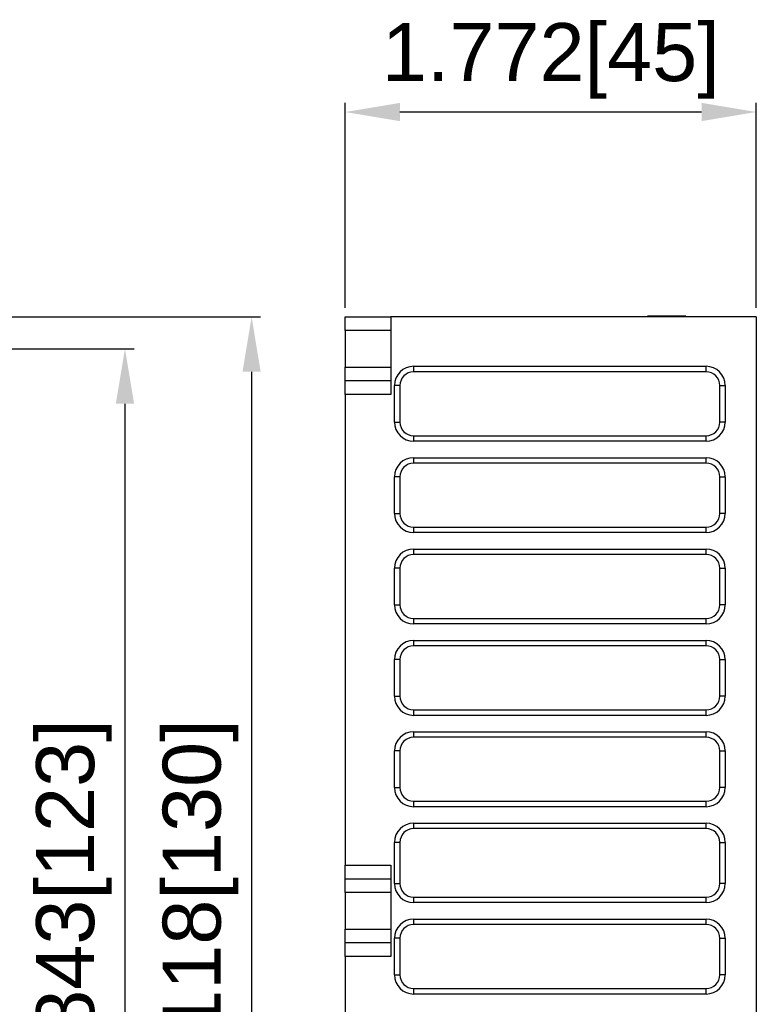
# Model space of a CAD drawing. Header units: millimetres. Extents: x 26 to 391, y 12 to 342.
# Tile 5 of 5: x 310 to 391, y 150 to 258. Entities that reach past the tile are written whole.
import ezdxf

# ---------------------------------------------------------------- set-up
doc = ezdxf.new("R2010")
doc.units = ezdxf.units.MM
doc.layers.add('尺寸', color=4, linetype='Continuous')
doc.styles.get("Standard").update_dxf_attribs({"font": 'arial.ttf'})
doc.dimstyles.new('ISO-25', dxfattribs={"dimtxt": 2.5, "dimasz": 2.5, "dimexe": 1.25, "dimexo": 0.625, "dimtad": 1, "dimtxsty": 'Standard', "dimcen": 2.5, "dimadec": 0, "dimazin": 0, "dimtfac": 1, "dimtmove": 0, "dimatfit": 3, "dimfxl": 1, "dimarcsym": 0})

# ---------------------------------------------------------------- blocks, each defined once
blk = doc.blocks.new('*D12')
at = {"layer": 'Defpoints', "color": 0, "transparency": 16777216}
for p in [(298.63, 225.58), (298.63, 95.58), (335.81, 95.58)]:
    blk.add_point(p, dxfattribs=at)
at = {"layer": '尺寸', "color": 0, "lineweight": -2, "transparency": 16777216}
for p, q in [((299.62, 225.58), (336.8, 225.58)), ((335.81, 219.59), (335.81, 101.58)), ((299.62, 95.58), (336.8, 95.58))]:
    blk.add_line(p, q, dxfattribs=at)
at = {"layer": '尺寸', "color": 0, "transparency": 16777216}
for points in [[(334.81, 219.59), (336.8, 219.59), (335.81, 225.58)], [(334.81, 101.58), (336.8, 101.58), (335.81, 95.58)]]:
    blk.add_solid(points, dxfattribs=at)
at = {"layer": '尺寸', "color": 0, "transparency": 16777216, "insert": (330.21, 160.58), "char_height": 6.35, "attachment_point": 5, "rotation": 90}
blk.add_mtext('5.118[130]', dxfattribs=at)
blk = doc.blocks.new('*D13')
at = {"layer": 'Defpoints', "color": 0, "transparency": 16777216}
for p in [(296.63, 222.08), (296.63, 99.08), (321.95, 99.08)]:
    blk.add_point(p, dxfattribs=at)
at = {"layer": '尺寸', "color": 0, "lineweight": -2, "transparency": 16777216}
for p, q in [((297.62, 222.08), (322.94, 222.08)), ((321.95, 216.09), (321.95, 105.08)), ((297.62, 99.08), (322.94, 99.08))]:
    blk.add_line(p, q, dxfattribs=at)
at = {"layer": '尺寸', "color": 0, "transparency": 16777216}
for points in [[(320.95, 216.09), (322.95, 216.09), (321.95, 222.08)], [(320.95, 105.08), (322.95, 105.08), (321.95, 99.08)]]:
    blk.add_solid(points, dxfattribs=at)
at = {"layer": '尺寸', "color": 0, "transparency": 16777216, "insert": (316.36, 160.58), "char_height": 6.35, "attachment_point": 5, "rotation": 90}
blk.add_mtext('4.843[123]', dxfattribs=at)
blk = doc.blocks.new('*D16')
at = {"layer": 'Defpoints', "color": 0, "transparency": 16777216}
for p in [(346.05, 248.01), (346.05, 225.58), (391.05, 225.58)]:
    blk.add_point(p, dxfattribs=at)
at = {"layer": '尺寸', "color": 0, "lineweight": -2, "transparency": 16777216}
for p, q in [((346.05, 226.57), (346.05, 249)), ((391.05, 226.57), (391.05, 249)), ((385.05, 248.01), (352.04, 248.01))]:
    blk.add_line(p, q, dxfattribs=at)
at = {"layer": '尺寸', "color": 0, "transparency": 16777216}
for points in [[(352.04, 249.01), (352.04, 247.01), (346.05, 248.01)], [(385.05, 249.01), (385.05, 247.01), (391.05, 248.01)]]:
    blk.add_solid(points, dxfattribs=at)
at = {"layer": '尺寸', "color": 0, "transparency": 16777216, "insert": (368.55, 253.61), "char_height": 6.35, "attachment_point": 5}
blk.add_mtext('1.772[45]', dxfattribs=at)

msp = doc.modelspace()

# ---------------------------------------------------------------- linework, layer by layer
at = {"color": 7, "linetype": 'Continuous', "lineweight": 25}
for p, q in [((346.047, 225.582), (351.047, 225.582)), ((346.047, 224.082), (346.047, 225.582)), ((351.047, 225.582), (351.047, 224.082)), ((391.047, 225.582), (351.047, 225.582)), ((379.147, 225.682), (379.147, 225.582)), ((381.247, 225.682), (379.147, 225.682)), ((383.347, 225.682), (381.247, 225.682)), ((383.347, 225.582), (383.347, 225.682)), ((391.047, 225.582), (391.047, 95.582)), ((351.047, 224.082), (346.047, 224.082)), ((346.047, 224.082), (346.047, 220.082)), ((351.047, 224.082), (351.047, 220.082)), ((346.047, 218.582), (346.047, 220.082)), ((346.047, 220.082), (351.047, 220.082)), ((351.047, 220.082), (351.047, 218.582)), ((353.547, 220.182), (385.547, 220.182)), ((353.547, 219.582), (353.547, 220.182)), ((385.547, 219.582), (385.547, 220.182)), ((385.547, 219.582), (353.547, 219.582)), ((351.047, 218.582), (346.047, 218.582)), ((346.047, 217.082), (346.047, 218.582)), ((351.047, 218.582), (351.047, 217.082)), ((351.447, 214.082), (351.447, 218.082)), ((352.047, 218.082), (351.447, 218.082)), ((352.047, 218.082), (352.047, 214.082)), ((387.047, 214.082), (387.047, 218.082)), ((387.047, 218.082), (387.647, 218.082)), ((387.647, 218.082), (387.647, 214.082)), ((351.047, 217.082), (346.047, 217.082)), ((346.047, 217.082), (346.047, 165.582)), ((351.447, 214.082), (352.047, 214.082)), ((387.647, 214.082), (387.047, 214.082)), ((353.547, 211.982), (353.547, 212.582)), ((353.547, 212.582), (385.547, 212.582)), ((385.547, 211.982), (385.547, 212.582)), ((385.547, 211.982), (353.547, 211.982)), ((353.547, 210.182), (385.547, 210.182)), ((353.547, 209.582), (353.547, 210.182)), ((385.547, 209.582), (385.547, 210.182)), ((385.547, 209.582), (353.547, 209.582)), ((351.447, 204.082), (351.447, 208.082)), ((352.047, 208.082), (351.447, 208.082)), ((352.047, 208.082), (352.047, 204.082)), ((387.047, 204.082), (387.047, 208.082)), ((387.047, 208.082), (387.647, 208.082)), ((387.647, 208.082), (387.647, 204.082)), ((351.447, 204.082), (352.047, 204.082)), ((387.647, 204.082), (387.047, 204.082)), ((353.547, 201.982), (353.547, 202.582)), ((353.547, 202.582), (385.547, 202.582)), ((385.547, 201.982), (353.547, 201.982)), ((385.547, 201.982), (385.547, 202.582)), ((353.547, 200.182), (385.547, 200.182)), ((353.547, 199.582), (353.547, 200.182)), ((385.547, 199.582), (353.547, 199.582)), ((385.547, 199.582), (385.547, 200.182)), ((351.447, 194.082), (351.447, 198.082)), ((352.047, 198.082), (351.447, 198.082)), ((352.047, 198.082), (352.047, 194.082)), ((387.047, 194.082), (387.047, 198.082)), ((387.047, 198.082), (387.647, 198.082)), ((387.647, 198.082), (387.647, 194.082)), ((351.447, 194.082), (352.047, 194.082)), ((387.647, 194.082), (387.047, 194.082)), ((353.547, 191.982), (353.547, 192.582)), ((353.547, 192.582), (385.547, 192.582)), ((385.547, 191.982), (353.547, 191.982)), ((385.547, 191.982), (385.547, 192.582)), ((353.547, 190.182), (385.547, 190.182)), ((353.547, 189.582), (353.547, 190.182)), ((385.547, 189.582), (385.547, 190.182)), ((385.547, 189.582), (353.547, 189.582)), ((351.447, 184.082), (351.447, 188.082)), ((352.047, 188.082), (351.447, 188.082)), ((352.047, 188.082), (352.047, 184.082)), ((387.047, 184.082), (387.047, 188.082)), ((387.047, 188.082), (387.647, 188.082)), ((387.647, 188.082), (387.647, 184.082)), ((351.447, 184.082), (352.047, 184.082)), ((387.647, 184.082), (387.047, 184.082)), ((353.547, 181.982), (353.547, 182.582)), ((353.547, 182.582), (385.547, 182.582)), ((385.547, 181.982), (385.547, 182.582)), ((385.547, 181.982), (353.547, 181.982)), ((353.547, 180.182), (385.547, 180.182)), ((353.547, 179.582), (353.547, 180.182)), ((385.547, 179.582), (385.547, 180.182)), ((385.547, 179.582), (353.547, 179.582)), ((351.447, 174.082), (351.447, 178.082)), ((352.047, 178.082), (351.447, 178.082)), ((352.047, 178.082), (352.047, 174.082)), ((387.047, 178.082), (387.647, 178.082)), ((387.047, 174.082), (387.047, 178.082)), ((387.647, 178.082), (387.647, 174.082)), ((351.447, 174.082), (352.047, 174.082)), ((387.647, 174.082), (387.047, 174.082)), ((353.547, 171.982), (353.547, 172.582)), ((353.547, 172.582), (385.547, 172.582)), ((385.547, 171.982), (385.547, 172.582)), ((385.547, 171.982), (353.547, 171.982)), ((353.547, 170.182), (385.547, 170.182)), ((353.547, 169.582), (353.547, 170.182)), ((385.547, 169.582), (353.547, 169.582)), ((385.547, 169.582), (385.547, 170.182)), ((351.447, 163.582), (351.447, 168.082)), ((352.047, 168.082), (351.447, 168.082)), ((352.047, 168.082), (352.047, 163.582)), ((387.047, 163.582), (387.047, 168.082)), ((387.047, 168.082), (387.647, 168.082)), ((387.647, 168.082), (387.647, 163.582)), ((346.047, 165.582), (351.047, 165.582)), ((346.047, 164.082), (346.047, 165.582)), ((351.047, 165.582), (351.047, 164.082)), ((346.047, 164.082), (351.047, 164.082)), ((346.047, 162.582), (346.047, 164.082)), ((351.047, 164.082), (351.047, 162.582)), ((351.447, 163.582), (352.047, 163.582)), ((387.647, 163.582), (387.047, 163.582)), ((351.047, 162.582), (346.047, 162.582)), ((346.047, 162.582), (346.047, 158.582)), ((351.047, 162.582), (351.047, 158.582)), ((353.547, 161.482), (353.547, 162.082)), ((353.547, 162.082), (385.547, 162.082)), ((385.547, 161.482), (385.547, 162.082)), ((385.547, 161.482), (353.547, 161.482)), ((353.547, 159.682), (385.547, 159.682)), ((353.547, 159.082), (353.547, 159.682)), ((385.547, 159.082), (385.547, 159.682)), ((346.047, 158.582), (351.047, 158.582)), ((346.047, 157.082), (346.047, 158.582)), ((351.047, 158.582), (351.047, 157.082)), ((385.547, 159.082), (353.547, 159.082)), ((351.447, 153.582), (351.447, 157.582)), ((352.047, 157.582), (351.447, 157.582)), ((352.047, 157.582), (352.047, 153.582)), ((387.047, 157.582), (387.647, 157.582)), ((387.047, 153.582), (387.047, 157.582)), ((387.647, 157.582), (387.647, 153.582)), ((351.047, 157.082), (346.047, 157.082)), ((346.047, 155.582), (346.047, 157.082)), ((351.047, 157.082), (351.047, 155.582)), ((351.047, 155.582), (346.047, 155.582)), ((346.047, 155.582), (346.047, 104.082)), ((351.447, 153.582), (352.047, 153.582)), ((387.647, 153.582), (387.047, 153.582)), ((353.547, 151.482), (353.547, 152.082)), ((353.547, 152.082), (385.547, 152.082)), ((385.547, 151.482), (385.547, 152.082)), ((385.547, 151.482), (353.547, 151.482))]:
    msp.add_line(p, q, dxfattribs=at)
at = {"color": 8, "linetype": 'Continuous', "lineweight": 25}
msp.add_line((381.247, 225.682), (381.247, 225.582), dxfattribs=at)
at = {"color": 7, "linetype": 'Continuous', "lineweight": 25}
for centre, radius, start, end in [((353.547, 218.082), 2.1, 90, 180), ((385.547, 218.082), 2.1, 0, 90), ((353.547, 218.082), 1.5, 90, 180), ((385.547, 218.082), 1.5, 0, 90), ((353.547, 214.082), 2.1, 180, 270), ((353.547, 214.082), 1.5, 180, 270), ((385.547, 214.082), 2.1, 270, 0), ((385.547, 214.082), 1.5, 270, 0), ((353.547, 208.082), 2.1, 90, 180), ((385.547, 208.082), 2.1, 0, 90), ((353.547, 208.082), 1.5, 90, 180), ((385.547, 208.082), 1.5, 0, 90), ((353.547, 204.082), 2.1, 180, 270), ((353.547, 204.082), 1.5, 180, 270), ((385.547, 204.082), 2.1, 270, 0), ((385.547, 204.082), 1.5, 270, 0), ((353.547, 198.082), 2.1, 90, 180), ((353.547, 198.082), 1.5, 90, 180), ((385.547, 198.082), 2.1, 0, 90), ((385.547, 198.082), 1.5, 0, 90), ((353.547, 194.082), 2.1, 180, 270), ((353.547, 194.082), 1.5, 180, 270), ((385.547, 194.082), 2.1, 270, 0), ((385.547, 194.082), 1.5, 270, 0), ((353.547, 188.082), 2.1, 90, 180), ((385.547, 188.082), 2.1, 0, 90), ((353.547, 188.082), 1.5, 90, 180), ((385.547, 188.082), 1.5, 0, 90), ((353.547, 184.082), 2.1, 180, 270), ((353.547, 184.082), 1.5, 180, 270), ((385.547, 184.082), 2.1, 270, 0), ((385.547, 184.082), 1.5, 270, 0), ((353.547, 178.082), 2.1, 90, 180), ((385.547, 178.082), 2.1, 0, 90), ((353.547, 178.082), 1.5, 90, 180), ((385.547, 178.082), 1.5, 0, 90), ((353.547, 174.082), 2.1, 180, 270), ((353.547, 174.082), 1.5, 180, 270), ((385.547, 174.082), 2.1, 270, 0), ((385.547, 174.082), 1.5, 270, 0), ((353.547, 168.082), 2.1, 90, 180), ((353.547, 168.082), 1.5, 90, 180), ((385.547, 168.082), 2.1, 0, 90), ((385.547, 168.082), 1.5, 0, 90), ((353.547, 163.582), 2.1, 180, 270), ((353.547, 163.582), 1.5, 180, 270), ((385.547, 163.582), 2.1, 270, 0), ((385.547, 163.582), 1.5, 270, 0), ((353.547, 157.582), 2.1, 90, 180), ((385.547, 157.582), 2.1, 0, 90), ((353.547, 157.582), 1.5, 90, 180), ((385.547, 157.582), 1.5, 0, 90), ((353.547, 153.582), 2.1, 180, 270), ((353.547, 153.582), 1.5, 180, 270), ((385.547, 153.582), 2.1, 270, 0), ((385.547, 153.582), 1.5, 270, 0)]:
    msp.add_arc(centre, radius, start, end, dxfattribs=at)

# ---------------------------------------------------------------- texts
at = {"insert": (133.489, 183.098), "char_height": 4, "attachment_point": 1}
msp.add_mtext_dynamic_manual_height_columns('\\pi14.52315;{\\fFangSong|b0|i0|c134|p49;Broad\\fMS PGothic|b0|i0|c128|p34;‑\\fFangSong|b0|i0|c134|p49;Band Up/Down-Conversion Module\\P\\pi35.78659;HXY-UDCB418-3T8RPZ-1G\\P\\pi50.50659;SN:XXXXXXXX}', width=132.80746, gutter_width=31.75, heights=[0], dxfattribs=at)

# ---------------------------------------------------------------- dimensions: what is measured, and where the dimension line sits
at = {"layer": '尺寸'}
dim = msp.add_linear_dim(base=(346.047, 248.012), p1=(391.047, 225.582), p2=(346.047, 225.582), text='1.772[<>]', dimstyle='ISO-25', override={"dimtxt": 6.35, "dimasz": 5.9944, "dimexe": 0.9906, "dimexo": 0.9906, "dimgap": 1.524, "dimzin": 8, "dimadec": 2, "dimtzin": 0}, dxfattribs=at)
dim.commit()
dim.dimension.update_dxf_attribs({"geometry": '*D16', "text_midpoint": (368.547, 248.012), "dimtype": 160})
for base, p1, p2, text, picture, middle in [((335.805, 95.582), (298.629, 225.582), (298.629, 95.582), '5.118[<>]', '*D12', (335.805, 160.582)), ((321.951, 99.082), (296.629, 222.082), (296.629, 99.082), '4.843[<>]', '*D13', (321.951, 160.582))]:
    dim = msp.add_linear_dim(base=base, p1=p1, p2=p2, angle=270, text=text, dimstyle='ISO-25', override={"dimtxt": 6.35, "dimasz": 5.9944, "dimexe": 0.9906, "dimexo": 0.9906, "dimgap": 1.524, "dimadec": 2, "dimtzin": 0}, dxfattribs=at)
    dim.commit()
    dim.dimension.update_dxf_attribs({"geometry": picture, "text_midpoint": middle, "dimtype": 160})

doc.saveas('drawing.dxf')
